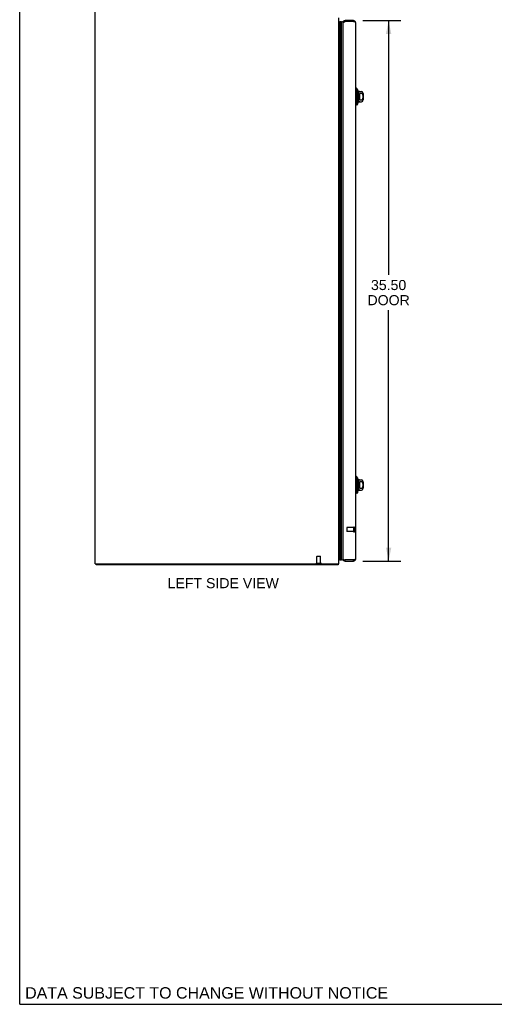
# Model space of a CAD drawing. Header units: inches. Extents: x 0 to 150, y 0 to 97.
# Tile 1 of 7: x 0 to 31, y 0 to 65. Entities that reach past the tile are written whole.
import ezdxf

# ---------------------------------------------------------------- set-up
doc = ezdxf.new("R2010")
doc.units = ezdxf.units.IN
doc.header["$LTSCALE"] = 8.257143
doc.header["$MEASUREMENT"] = 0
doc.linetypes.add('HIDDEN', pattern=[0.2, 0.1, -0.1])
doc.layers.get('0').update_dxf_attribs({"linetype": 'CONTINUOUS'})
for name, color, linetype in [('02___PRT_ALL_AXES', 7, 'CONTINUOUS'), ('DEFAULT_2', 8, 'HIDDEN'), ('DIMENSIONS', 7, 'CONTINUOUS')]:
    doc.layers.add(name, color=color, linetype=linetype)
doc.styles.get("Standard").update_dxf_attribs({"font": 'arial.ttf'})
doc.dimstyles.new('DIMSTYLE_1', dxfattribs={"dimtxt": 0.662338, "dimasz": 0.883117, "dimexe": 0.09, "dimexo": 0.07, "dimgap": 0.0375, "dimtad": 0, "dimtih": 1, "dimtoh": 1, "dimzin": 4, "dimdsep": 46, "dimtxsty": 'Standard', "dimblk": '_FILLED', "dimblk1": '_FILLED', "dimblk2": '_FILLED', "dimcen": 0.09, "dimazin": 1, "dimtfac": 1, "dimtofl": 0, "dimtmove": 0, "dimatfit": 3, "dimldrblk": '_FILLED', "dimfxl": 0, "dimtolj": 1, "dimtzin": 4, "dimarcsym": 0})

# ---------------------------------------------------------------- blocks, each defined once
blk = doc.blocks.new('_FILLED')
at = {"color": 0, "linetype": 'ByBlock'}
blk.add_solid([(0, 0), (-1, 0.2), (-1, -0.2)], dxfattribs=at)
blk = doc.blocks.new('*D11')
at = {"layer": 'DIMENSIONS', "color": 2, "linetype": 'Continuous'}
for p, q in [((22.53, 64.601), (25.011, 64.601)), ((24.216, 64.601), (24.216, 47.894)), ((24.216, 29.101), (24.216, 45.576)), ((22.53, 29.101), (25.011, 29.101))]:
    blk.add_line(p, q, dxfattribs=at)
at = {"layer": 'DIMENSIONS', "color": 2, "linetype": 'Continuous', "xscale": 0.8831168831, "yscale": 0.8831168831, "zscale": 0.8831168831}
for p, rotation in [((24.216, 64.601), 90), ((24.216, 29.101), 270)]:
    blk.add_blockref('_FILLED', p, dxfattribs=dict(at, rotation=rotation))
at = {"layer": 'DIMENSIONS', "color": 2, "linetype": 'Continuous', "insert": (24.216, 47.563), "char_height": 0.6623, "width": 2.77246, "attachment_point": 2, "line_spacing_factor": 0.9}
blk.add_mtext('35.50\\PDOOR', dxfattribs=at)

msp = doc.modelspace()

# ---------------------------------------------------------------- linework, layer by layer
at = {"color": 7, "linetype": 'Continuous'}
for p, q in [((0, 0), (0, 97.143)), ((20.948, 64.503), (20.977, 64.519)), ((20.977, 29.183), (20.977, 64.519)), ((20.977, 64.519), (20.989, 64.499)), ((20.989, 29.204), (20.989, 64.499)), ((20.998, 29.202), (20.998, 64.501)), ((21.012, 29.195), (21.012, 64.508)), ((21.055, 64.517), (21.055, 29.186)), ((21.13, 29.214), (21.13, 64.488)), ((21.357, 64.601), (21.357, 64.526)), ((21.912, 64.601), (21.912, 64.526)), ((22.106, 60.152), (22.047, 60.152)), ((22.106, 59.05), (22.106, 60.152)), ((22.205, 60.054), (22.106, 60.152)), ((22.205, 59.149), (22.205, 60.054)), ((22.232, 59.985), (22.232, 59.217)), ((22.318, 59.936), (22.429, 59.936)), ((22.331, 59.386), (22.331, 59.817)), ((22.429, 59.817), (22.331, 59.817)), ((22.547, 59.818), (22.547, 59.385)), ((22.106, 59.05), (22.047, 59.05)), ((22.205, 59.149), (22.106, 59.05)), ((22.318, 59.267), (22.429, 59.267)), ((22.331, 59.386), (22.429, 59.386)), ((22.106, 34.652), (22.047, 34.652)), ((22.205, 34.554), (22.106, 34.652)), ((22.106, 33.55), (22.106, 34.652)), ((22.205, 33.649), (22.205, 34.554)), ((22.232, 34.485), (22.232, 33.717)), ((22.318, 34.436), (22.429, 34.436)), ((22.429, 34.317), (22.331, 34.317)), ((22.331, 33.886), (22.331, 34.317)), ((22.547, 34.318), (22.547, 33.885)), ((22.205, 33.649), (22.106, 33.55)), ((22.318, 33.767), (22.429, 33.767)), ((22.331, 33.886), (22.429, 33.886)), ((22.106, 33.55), (22.047, 33.55)), ((20.948, 29.2), (20.977, 29.183)), ((20.989, 29.204), (20.977, 29.183)), ((21.357, 29.101), (21.357, 29.176)), ((21.912, 29.101), (21.912, 29.176)), ((5.011, 28.926), (5.011, 28.851)), ((20.885, 28.926), (20.885, 28.851)), ((20.906, 28.894), (20.885, 28.915)), ((0, 0), (150.13, 0))]:
    msp.add_line(p, q, dxfattribs=at)
at = {"color": 3, "linetype": 'Continuous'}
for p, q in [((4.948, 28.926), (4.948, 69.021)), ((20.948, 28.926), (20.948, 64.77)), ((21.222, 29.236), (21.222, 64.466)), ((21.34, 64.521), (21.357, 64.526)), ((21.912, 64.601), (21.357, 64.601)), ((21.912, 64.526), (21.357, 64.526)), ((22.047, 64.466), (22.047, 29.236)), ((21.912, 29.176), (21.357, 29.176)), ((21.357, 29.101), (21.912, 29.101)), ((21.93, 29.181), (21.912, 29.176)), ((4.948, 28.926), (20.948, 28.926)), ((20.885, 28.851), (5.011, 28.851))]:
    msp.add_line(p, q, dxfattribs=at)
at = {"color": 7, "linetype": 'Continuous'}
for points in [[(20.998, 64.501), (21.001, 64.503), (21.005, 64.505), (21.008, 64.506), (21.012, 64.508)], [(21.055, 64.517), (21.061, 64.516), (21.068, 64.516), (21.074, 64.515), (21.081, 64.513), (21.087, 64.512), (21.094, 64.509), (21.1, 64.507), (21.106, 64.504), (21.112, 64.501), (21.118, 64.497), (21.124, 64.493), (21.13, 64.488)], [(22.429, 59.386), (22.433, 59.386), (22.438, 59.386), (22.442, 59.387), (22.446, 59.388), (22.451, 59.389), (22.455, 59.39), (22.459, 59.392), (22.464, 59.394), (22.468, 59.396), (22.472, 59.398), (22.476, 59.401), (22.48, 59.404), (22.485, 59.408), (22.489, 59.412), (22.493, 59.416), (22.497, 59.42), (22.5, 59.425), (22.504, 59.43), (22.508, 59.436), (22.511, 59.442), (22.515, 59.449), (22.518, 59.456), (22.521, 59.463), (22.524, 59.471), (22.526, 59.479), (22.529, 59.487), (22.531, 59.495), (22.532, 59.504), (22.534, 59.513), (22.535, 59.522), (22.537, 59.531), (22.538, 59.541), (22.539, 59.551), (22.539, 59.561), (22.54, 59.571), (22.54, 59.581), (22.54, 59.591), (22.54, 59.601), (22.54, 59.611), (22.54, 59.622), (22.54, 59.632), (22.539, 59.642), (22.539, 59.652), (22.538, 59.661), (22.537, 59.671), (22.536, 59.68), (22.534, 59.689), (22.532, 59.698), (22.531, 59.707), (22.529, 59.715), (22.526, 59.723), (22.524, 59.731), (22.521, 59.739), (22.518, 59.746), (22.515, 59.754), (22.511, 59.76), (22.508, 59.766), (22.504, 59.772), (22.5, 59.777), (22.497, 59.782), (22.493, 59.787), (22.489, 59.791), (22.485, 59.795), (22.48, 59.798), (22.476, 59.801), (22.472, 59.804), (22.468, 59.807), (22.464, 59.809), (22.459, 59.811), (22.455, 59.812), (22.451, 59.814), (22.446, 59.815), (22.442, 59.816), (22.438, 59.816), (22.433, 59.817), (22.429, 59.817)], [(22.429, 33.886), (22.433, 33.886), (22.438, 33.886), (22.442, 33.887), (22.446, 33.888), (22.451, 33.889), (22.455, 33.89), (22.459, 33.892), (22.464, 33.894), (22.468, 33.896), (22.472, 33.898), (22.476, 33.901), (22.48, 33.904), (22.485, 33.908), (22.489, 33.912), (22.493, 33.916), (22.497, 33.92), (22.5, 33.925), (22.504, 33.93), (22.508, 33.936), (22.511, 33.942), (22.515, 33.949), (22.518, 33.956), (22.521, 33.963), (22.524, 33.971), (22.526, 33.979), (22.529, 33.987), (22.531, 33.995), (22.532, 34.004), (22.534, 34.013), (22.535, 34.022), (22.537, 34.031), (22.538, 34.041), (22.539, 34.051), (22.539, 34.061), (22.54, 34.071), (22.54, 34.081), (22.54, 34.091), (22.54, 34.101), (22.54, 34.111), (22.54, 34.122), (22.54, 34.132), (22.539, 34.142), (22.539, 34.152), (22.538, 34.161), (22.537, 34.171), (22.536, 34.18), (22.534, 34.189), (22.532, 34.198), (22.531, 34.207), (22.529, 34.215), (22.526, 34.223), (22.524, 34.231), (22.521, 34.239), (22.518, 34.246), (22.515, 34.254), (22.511, 34.26), (22.508, 34.266), (22.504, 34.272), (22.5, 34.277), (22.497, 34.282), (22.493, 34.287), (22.489, 34.291), (22.485, 34.295), (22.48, 34.298), (22.476, 34.301), (22.472, 34.304), (22.468, 34.307), (22.464, 34.309), (22.459, 34.311), (22.455, 34.312), (22.451, 34.314), (22.446, 34.315), (22.442, 34.316), (22.438, 34.316), (22.433, 34.317), (22.429, 34.317)], [(20.998, 29.202), (21.001, 29.2), (21.005, 29.198), (21.008, 29.196), (21.012, 29.195)], [(21.055, 29.186), (21.061, 29.186), (21.068, 29.187), (21.074, 29.188), (21.081, 29.189), (21.087, 29.191), (21.094, 29.193), (21.1, 29.196), (21.106, 29.199), (21.112, 29.202), (21.118, 29.206), (21.124, 29.21), (21.13, 29.214)]]:
    msp.add_lwpolyline(points, dxfattribs=at)
at = {"color": 3, "linetype": 'Continuous'}
for points in [[(21.222, 64.466), (21.223, 64.469), (21.223, 64.471), (21.225, 64.474), (21.227, 64.476), (21.229, 64.479), (21.232, 64.481), (21.236, 64.484), (21.24, 64.486), (21.245, 64.489), (21.25, 64.491), (21.256, 64.494), (21.262, 64.496), (21.268, 64.499), (21.275, 64.501), (21.282, 64.504), (21.29, 64.506), (21.298, 64.509), (21.306, 64.511), (21.314, 64.514), (21.322, 64.516)], [(21.322, 64.516), (21.331, 64.519), (21.34, 64.521)], [(21.947, 64.516), (21.939, 64.519), (21.93, 64.521), (21.912, 64.526)], [(22.047, 64.466), (22.047, 64.469), (22.046, 64.471), (22.045, 64.474), (22.043, 64.476), (22.04, 64.479), (22.037, 64.481), (22.033, 64.484), (22.029, 64.486), (22.024, 64.489), (22.019, 64.491), (22.014, 64.494), (22.008, 64.496), (22.001, 64.499), (21.994, 64.501), (21.987, 64.504), (21.98, 64.506), (21.972, 64.509), (21.964, 64.511), (21.956, 64.514), (21.947, 64.516)], [(21.222, 29.236), (21.223, 29.234), (21.223, 29.231), (21.225, 29.229), (21.227, 29.226), (21.229, 29.224), (21.232, 29.221), (21.236, 29.219), (21.24, 29.216), (21.245, 29.214), (21.25, 29.211), (21.256, 29.209), (21.262, 29.206), (21.268, 29.204), (21.275, 29.201), (21.282, 29.199), (21.29, 29.196), (21.298, 29.194), (21.306, 29.191), (21.314, 29.189), (21.322, 29.186)], [(21.322, 29.186), (21.331, 29.184), (21.34, 29.181), (21.357, 29.176)], [(21.947, 29.186), (21.939, 29.184), (21.93, 29.181)], [(22.047, 29.236), (22.047, 29.234), (22.046, 29.231), (22.045, 29.229), (22.043, 29.226), (22.04, 29.224), (22.037, 29.221), (22.033, 29.219), (22.029, 29.216), (22.024, 29.214), (22.019, 29.211), (22.014, 29.209), (22.008, 29.206), (22.001, 29.204), (21.994, 29.201), (21.987, 29.199), (21.98, 29.196), (21.972, 29.194), (21.964, 29.191), (21.956, 29.189), (21.947, 29.186)], [(20.897, 28.873), (20.896, 28.868), (20.895, 28.866), (20.894, 28.864), (20.894, 28.862), (20.893, 28.86), (20.892, 28.858), (20.892, 28.857), (20.891, 28.855), (20.89, 28.854), (20.889, 28.853), (20.889, 28.853), (20.888, 28.852), (20.887, 28.852), (20.886, 28.851), (20.885, 28.851)], [(20.906, 28.894), (20.905, 28.893), (20.904, 28.892), (20.903, 28.89), (20.902, 28.888), (20.901, 28.885), (20.9, 28.883), (20.899, 28.88), (20.898, 28.878), (20.898, 28.875), (20.897, 28.873)]]:
    msp.add_lwpolyline(points, dxfattribs=at)
at = {"color": 7, "linetype": 'Continuous'}
for centre, radius, start, end in [((21.001, 64.471), 0.03, 96.41204, 113.79784), ((21.044, 64.461), 0.0569, 78.71151, 124.56687), ((21.172, 64.461), 0.05, 5.26172, 147.32819), ((21.357, 64.466), 0.06, 90, 121.78549), ((21.912, 64.466), 0.06, 58.21451, 90), ((22.183, 59.965), 0.0492, 0, 63.88511), ((22.232, 59.965), 0.0197, 30, 90.11459), ((22.318, 60.015), 0.0787, 210, 270), ((22.429, 59.818), 0.118, 0, 90), ((22.183, 59.237), 0.0492, 296.11489, 360), ((22.232, 59.237), 0.0197, 269.88541, 330), ((22.318, 59.188), 0.0787, 90, 150), ((22.429, 59.385), 0.118, 270, 360), ((22.183, 34.465), 0.0492, 0, 63.88511), ((22.232, 34.465), 0.0197, 30, 90.11459), ((22.318, 34.515), 0.0787, 210, 270), ((22.429, 34.318), 0.118, 0, 90), ((22.183, 33.737), 0.0492, 296.11489, 360), ((22.232, 33.737), 0.0197, 269.88541, 330), ((22.318, 33.688), 0.0787, 90, 150), ((22.429, 33.885), 0.118, 270, 360), ((21.001, 29.231), 0.03, 246.20216, 263.58796), ((21.044, 29.242), 0.0569, 235.43313, 281.28849), ((21.172, 29.241), 0.05, 212.67181, 354.73828), ((21.357, 29.236), 0.06, 238.21451, 270), ((21.912, 29.236), 0.06, 270, 301.78549)]:
    msp.add_arc(centre, radius, start, end, dxfattribs=at)
at = {"color": 3, "linetype": 'Continuous'}
for centre, radius, start, end in [((21.357, 64.466), 0.135, 90, 180), ((21.912, 64.466), 0.135, 0, 90), ((21.357, 29.236), 0.135, 180, 270), ((21.912, 29.236), 0.135, 270, 360), ((20.803, 28.996), 0.145, 315.39862, 331.13149)]:
    msp.add_arc(centre, radius, start, end, dxfattribs=at)
at = {"color": 7, "linetype": 'Continuous'}
for centre, start_param, end_param in [((21.055, 64.252), 0.260445, 0.346101), ((21.055, 64.252), -0.467087, -0.001474), ((21.055, 29.451), 9.078677, 9.164333), ((21.055, 29.451), -3.140119, -2.674506)]:
    msp.add_ellipse(centre, major_axis=(0, 0.265), ratio=0.632157, start_param=start_param, end_param=end_param, dxfattribs=at)
at = {"layer": '02___PRT_ALL_AXES', "color": 8, "linetype": 'HIDDEN'}
for p, q in [((21.929, 31.3), (21.482, 31.3)), ((21.929, 31.052), (21.482, 31.052)), ((21.929, 31.052), (21.929, 31.3)), ((19.499, 28.969), (19.499, 29.416)), ((19.747, 28.969), (19.747, 29.416)), ((19.499, 28.969), (19.747, 28.969))]:
    msp.add_line(p, q, dxfattribs=at)
at = {"layer": 'DEFAULT_2', "color": 8, "linetype": 'HIDDEN'}
for p, q in [((21.472, 31.29), (21.472, 31.062)), ((21.929, 31.318), (21.929, 31.034)), ((21.972, 31.318), (21.972, 31.034)), ((19.509, 29.426), (19.737, 29.426)), ((19.481, 28.969), (19.765, 28.969))]:
    msp.add_line(p, q, dxfattribs=at)
for centre, radius, start, end in [((21.482, 31.29), 0.01, 90, 180), ((21.482, 31.062), 0.01, 180, 270), ((21.951, 31.318), 0.0215, 0, 180), ((21.951, 31.034), 0.0215, 180, 360), ((19.509, 29.416), 0.01, 90, 180), ((19.737, 29.416), 0.01, 0, 90), ((19.481, 28.948), 0.0215, 90, 270), ((19.765, 28.948), 0.0215, 270, 90)]:
    msp.add_arc(centre, radius, start, end, dxfattribs=at)

# ---------------------------------------------------------------- texts
at = {"layer": 'DIMENSIONS', "color": 2, "linetype": 'Continuous', "attachment_point": 2, "line_spacing_factor": 0.9}
for s, insert, char_height, width in [('LEFT SIDE VIEW', (13.361, 27.987), 0.66234, 7.28325), ('DATA SUBJECT TO CHANGE WITHOUT NOTICE', (12.269, 1.124), 0.75065, 23.78079)]:
    msp.add_mtext(s, dxfattribs=dict(at, insert=insert, char_height=char_height, width=width))

# ---------------------------------------------------------------- dimensions: what is measured, and where the dimension line sits
at = {"layer": 'DIMENSIONS', "color": 2, "linetype": 'Continuous'}
dim = msp.add_linear_dim(base=(24.216, 29.101), p1=(22.46, 64.601), p2=(22.46, 29.101), angle=270, text='<>\\PDOOR', dimstyle='DIMSTYLE_1', dxfattribs=at)
dim.commit()
dim.dimension.update_dxf_attribs({"geometry": '*D11', "text_midpoint": (24.216, 46.735), "dimtype": 160})

doc.saveas('drawing.dxf')
